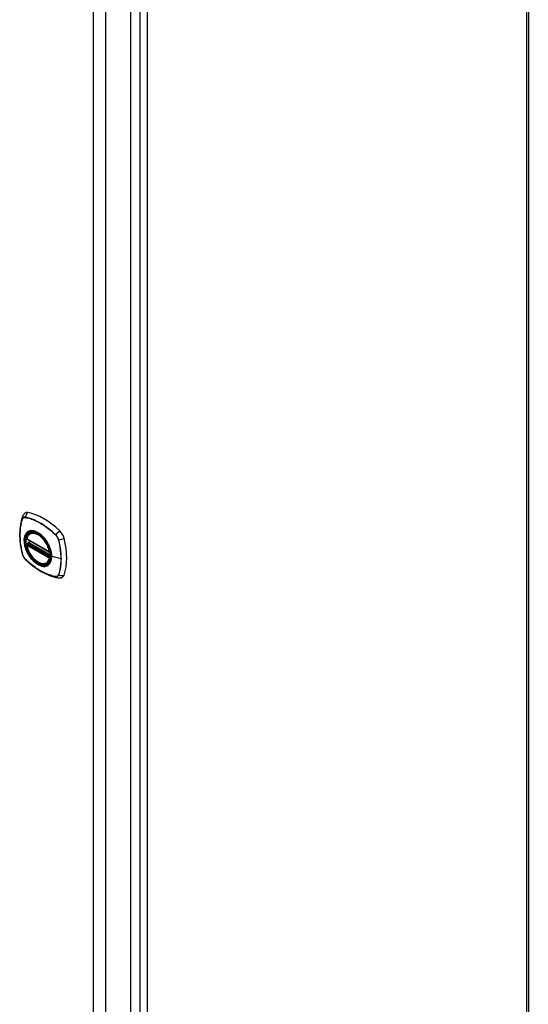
# Model space of a CAD drawing. Header units: inches. Extents: x 202 to 235.3, y 60.5 to 129.5.
# Tile 3 of 7: x 225.9 to 235.2, y 77 to 95. Entities that reach past the tile are written whole.
import ezdxf

# ---------------------------------------------------------------- set-up
doc = ezdxf.new("R2010")
doc.units = ezdxf.units.IN
doc.header["$MEASUREMENT"] = 0
doc.layers.add('Visible Edges(ANSI)', color=7, linetype='Continuous', lineweight=25)
doc.layers.add('Visible Tangent Edges(ANSI)', color=7, linetype='Continuous', lineweight=25)

msp = doc.modelspace()

# ---------------------------------------------------------------- linework, layer by layer
at = {"layer": 'Visible Edges(ANSI)'}
for p, q in [((235.21, 113.72), (235.21, 64.892)), ((227.94, 109.402), (227.94, 60.836)), ((226.046, 85.479), (226.46, 85.24)), ((226.071, 85.417), (226.112, 85.441)), ((226.103, 85.582), (226.113, 85.588)), ((226.046, 85.383), (226.06, 85.391)), ((226.066, 85.403), (226.065, 85.405)), ((226.416, 85.04), (226.426, 85.046))]:
    msp.add_line(p, q, dxfattribs=at)
at = {"layer": 'Visible Edges(ANSI)', "flags": 128}
for points in [[(225.966, 85.887), (225.954, 85.851), (225.943, 85.813), (225.935, 85.774), (225.928, 85.734), (225.922, 85.694), (225.918, 85.652), (225.916, 85.61), (225.915, 85.568), (225.916, 85.524), (225.918, 85.48), (225.922, 85.436), (225.927, 85.391), (225.934, 85.346), (225.942, 85.3), (225.952, 85.254), (225.963, 85.208)], [(226.009, 85.95), (226.001, 85.943), (225.994, 85.935), (225.982, 85.92), (225.973, 85.903), (225.966, 85.887)], [(226.041, 85.491), (226.045, 85.506), (226.05, 85.52), (226.056, 85.533), (226.064, 85.546), (226.072, 85.557), (226.081, 85.566), (226.091, 85.575), (226.103, 85.582)], [(226.355, 85.502), (226.374, 85.48), (226.392, 85.457), (226.408, 85.432), (226.424, 85.407), (226.438, 85.38), (226.451, 85.354), (226.463, 85.326), (226.473, 85.299)], [(226.416, 85.04), (226.404, 85.034), (226.392, 85.03), (226.379, 85.027), (226.366, 85.025), (226.352, 85.025), (226.338, 85.025), (226.324, 85.027), (226.31, 85.031), (226.295, 85.035), (226.281, 85.041), (226.266, 85.048), (226.251, 85.056), (226.237, 85.065), (226.222, 85.076), (226.208, 85.087), (226.194, 85.099), (226.18, 85.112), (226.166, 85.126), (226.153, 85.141), (226.141, 85.156), (226.128, 85.172), (226.117, 85.189), (226.106, 85.206), (226.096, 85.223), (226.086, 85.241), (226.077, 85.259), (226.069, 85.278), (226.061, 85.296), (226.055, 85.315), (226.049, 85.334), (226.044, 85.352), (226.04, 85.371)], [(226.06, 85.391), (226.063, 85.393), (226.065, 85.396), (226.066, 85.4), (226.066, 85.403)], [(225.963, 85.208), (225.967, 85.194), (225.972, 85.18), (225.978, 85.166), (225.985, 85.153), (225.993, 85.141), (226.001, 85.129), (226.011, 85.117), (226.021, 85.106)], [(226.021, 85.106), (226.056, 85.074), (226.091, 85.042), (226.126, 85.013), (226.162, 84.984), (226.198, 84.957), (226.235, 84.932), (226.272, 84.908), (226.309, 84.885), (226.347, 84.865), (226.384, 84.846), (226.422, 84.828), (226.46, 84.813), (226.498, 84.799), (226.536, 84.787), (226.573, 84.777), (226.611, 84.769)], [(226.611, 84.769), (226.629, 84.767), (226.647, 84.767), (226.667, 84.77), (226.677, 84.772), (226.687, 84.775)]]:
    msp.add_lwpolyline(points, dxfattribs=at)
at = {"layer": 'Visible Edges(ANSI)'}
for centre, start, end in [((226.052, 85.489), 166.5554, 240), ((226.052, 85.373), 120, 190.611), ((226.077, 85.407), 120, 187.8283), ((226.466, 85.25), 240, 282.6344)]:
    msp.add_arc(centre, 0.0118, start, end, dxfattribs=at)
for centre, major_axis, start_param, end_param in [((226.106, 85.802), (-0.089, 0.153), 5.825423, 6.381985), ((226.357, 84.805), (-0.64, 1.108), 5.170151, 5.825423), ((226.252, 85.307), (0.157, -0.273), 2.363977, 7.060801), ((226.608, 85.512), (0.089, -0.153), 1.113034, 2.028558), ((225.87, 85.649), (-0.64, 1.108), 3.599355, 4.254627), ((226.608, 84.933), (0.089, -0.153), 6.184386, 6.740947)]:
    msp.add_ellipse(centre, major_axis=major_axis, ratio=0.57735, start_param=start_param, end_param=end_param, dxfattribs=at)
msp.add_ellipse((226.248, 85.305), major_axis=(-0.16, 0.277), ratio=0.57735, dxfattribs=at)
at = {"layer": 'Visible Tangent Edges(ANSI)'}
for p, q in [((235.181, 64.851), (235.181, 113.68)), ((228.109, 109.678), (228.109, 60.85)), ((228.249, 60.85), (228.249, 109.678)), ((227.261, 109.141), (227.261, 60.575)), ((227.489, 60.575), (227.489, 109.141)), ((225.966, 85.842), (225.966, 85.843)), ((226.018, 85.872), (226.018, 85.872)), ((226.458, 85.245), (226.044, 85.484)), ((226.077, 85.416), (226.115, 85.439)), ((226.572, 85.552), (226.573, 85.552)), ((226.624, 85.463), (226.625, 85.462)), ((226.044, 85.368), (226.458, 85.129)), ((226.052, 85.382), (226.063, 85.389)), ((226.466, 85.143), (226.052, 85.382)), ((226.063, 85.389), (226.473, 85.152)), ((226.475, 85.169), (226.072, 85.402)), ((226.474, 85.187), (226.077, 85.416)), ((225.966, 85.202), (225.966, 85.202)), ((226.018, 85.112), (226.018, 85.112)), ((226.473, 85.147), (226.466, 85.143)), ((226.671, 85.115), (226.5, 85.159)), ((226.573, 84.792), (226.572, 84.792)), ((226.625, 84.822), (226.624, 84.822))]:
    msp.add_line(p, q, dxfattribs=at)
at = {"layer": 'Visible Tangent Edges(ANSI)', "flags": 128}
for points in [[(225.965, 85.844), (225.958, 85.823), (225.951, 85.8), (225.945, 85.777), (225.94, 85.754), (225.935, 85.73), (225.931, 85.705), (225.927, 85.68), (225.925, 85.655), (225.922, 85.629), (225.921, 85.603), (225.92, 85.576), (225.919, 85.549), (225.92, 85.522), (225.921, 85.494), (225.922, 85.466), (225.925, 85.438), (225.927, 85.409), (225.931, 85.38), (225.935, 85.351), (225.94, 85.322), (225.945, 85.292), (225.951, 85.262), (225.958, 85.232), (225.965, 85.202)], [(225.966, 85.202), (225.959, 85.232), (225.952, 85.262), (225.946, 85.292), (225.941, 85.321), (225.936, 85.35), (225.932, 85.38), (225.928, 85.408), (225.925, 85.437), (225.923, 85.465), (225.921, 85.493), (225.92, 85.521), (225.92, 85.548), (225.92, 85.575), (225.921, 85.602), (225.923, 85.628), (225.925, 85.654), (225.928, 85.679), (225.931, 85.704), (225.936, 85.729), (225.94, 85.752), (225.946, 85.776), (225.952, 85.799), (225.959, 85.821), (225.966, 85.842)], [(226.018, 85.875), (226.015, 85.875), (226.012, 85.876), (226.009, 85.876), (226.006, 85.876), (226.003, 85.876), (226.001, 85.875), (225.998, 85.875), (225.995, 85.874), (225.993, 85.874), (225.99, 85.873), (225.988, 85.872), (225.985, 85.87), (225.983, 85.869), (225.981, 85.867), (225.979, 85.866), (225.977, 85.864), (225.975, 85.862), (225.973, 85.86), (225.972, 85.858), (225.97, 85.855), (225.969, 85.853), (225.968, 85.85), (225.966, 85.847), (225.965, 85.844)], [(225.966, 85.843), (225.967, 85.845), (225.968, 85.848), (225.97, 85.851), (225.971, 85.853), (225.973, 85.855), (225.974, 85.858), (225.976, 85.86), (225.978, 85.862), (225.98, 85.863), (225.982, 85.865), (225.984, 85.866), (225.986, 85.868), (225.988, 85.869), (225.991, 85.87), (225.993, 85.871), (225.996, 85.872), (225.998, 85.872), (226.001, 85.873), (226.003, 85.873), (226.006, 85.873), (226.009, 85.873), (226.012, 85.873), (226.015, 85.873), (226.018, 85.872)], [(226.574, 85.554), (226.551, 85.575), (226.529, 85.596), (226.506, 85.616), (226.483, 85.635), (226.46, 85.654), (226.436, 85.673), (226.413, 85.69), (226.389, 85.707), (226.366, 85.723), (226.342, 85.739), (226.319, 85.753), (226.295, 85.767), (226.272, 85.78), (226.248, 85.793), (226.225, 85.805), (226.201, 85.816), (226.178, 85.826), (226.155, 85.835), (226.131, 85.844), (226.108, 85.852), (226.086, 85.859), (226.063, 85.865), (226.04, 85.87), (226.018, 85.875)], [(226.018, 85.872), (226.04, 85.868), (226.063, 85.863), (226.086, 85.857), (226.108, 85.85), (226.131, 85.842), (226.154, 85.833), (226.178, 85.824), (226.201, 85.814), (226.224, 85.803), (226.248, 85.791), (226.271, 85.779), (226.295, 85.766), (226.318, 85.752), (226.342, 85.737), (226.365, 85.722), (226.389, 85.706), (226.412, 85.689), (226.436, 85.671), (226.459, 85.653), (226.482, 85.634), (226.505, 85.615), (226.528, 85.594), (226.55, 85.574), (226.572, 85.552)], [(226.497, 85.161), (226.491, 85.103), (226.474, 85.054), (226.447, 85.017), (226.41, 84.993), (226.366, 84.983), (226.317, 84.989), (226.264, 85.008), (226.211, 85.042), (226.159, 85.087), (226.111, 85.143), (226.07, 85.206), (226.037, 85.273), (226.014, 85.342), (226.001, 85.409), (226, 85.472), (226.01, 85.526), (226.031, 85.571), (226.062, 85.604), (226.101, 85.622), (226.147, 85.626), (226.198, 85.615), (226.252, 85.59), (226.305, 85.552), (226.355, 85.502)], [(226.086, 85.622), (226.085, 85.621), (226.083, 85.62), (226.082, 85.62), (226.08, 85.619), (226.079, 85.618), (226.077, 85.618), (226.076, 85.617), (226.074, 85.616), (226.073, 85.616), (226.072, 85.615), (226.07, 85.614), (226.069, 85.613), (226.067, 85.612), (226.066, 85.612), (226.065, 85.611), (226.063, 85.61), (226.062, 85.609), (226.061, 85.608), (226.059, 85.607), (226.058, 85.606), (226.057, 85.605), (226.056, 85.604), (226.054, 85.603), (226.053, 85.602)], [(226.408, 85.436), (226.397, 85.453), (226.385, 85.469), (226.372, 85.485), (226.36, 85.5), (226.346, 85.515), (226.333, 85.529), (226.319, 85.542), (226.305, 85.555), (226.291, 85.566), (226.277, 85.577), (226.262, 85.587), (226.247, 85.596), (226.233, 85.604), (226.218, 85.611), (226.204, 85.617), (226.19, 85.622), (226.175, 85.625), (226.162, 85.628), (226.148, 85.63), (226.135, 85.63), (226.122, 85.63), (226.11, 85.628), (226.098, 85.625), (226.086, 85.622)], [(226.053, 85.602), (226.044, 85.594), (226.036, 85.585), (226.028, 85.575), (226.021, 85.565), (226.015, 85.553), (226.01, 85.54), (226.005, 85.527), (226.002, 85.513), (225.999, 85.498), (225.997, 85.483), (225.996, 85.467), (225.995, 85.45), (225.996, 85.433), (225.997, 85.416), (225.999, 85.398), (226.002, 85.38), (226.006, 85.361), (226.01, 85.343), (226.015, 85.324), (226.022, 85.305), (226.028, 85.286), (226.036, 85.268), (226.044, 85.249), (226.053, 85.231)], [(226.573, 85.552), (226.576, 85.549), (226.579, 85.546), (226.581, 85.543), (226.584, 85.54), (226.587, 85.536), (226.59, 85.533), (226.592, 85.529), (226.595, 85.526), (226.597, 85.522), (226.6, 85.518), (226.602, 85.515), (226.604, 85.511), (226.607, 85.507), (226.609, 85.503), (226.611, 85.499), (226.613, 85.495), (226.615, 85.491), (226.616, 85.487), (226.618, 85.483), (226.619, 85.479), (226.621, 85.475), (226.622, 85.471), (226.623, 85.467), (226.624, 85.463)], [(226.627, 85.463), (226.625, 85.467), (226.624, 85.471), (226.623, 85.475), (226.622, 85.479), (226.62, 85.483), (226.618, 85.487), (226.617, 85.492), (226.615, 85.496), (226.613, 85.5), (226.611, 85.504), (226.609, 85.508), (226.606, 85.512), (226.604, 85.516), (226.602, 85.52), (226.599, 85.523), (226.597, 85.527), (226.594, 85.531), (226.591, 85.534), (226.589, 85.538), (226.586, 85.541), (226.583, 85.545), (226.58, 85.548), (226.577, 85.551), (226.574, 85.554)], [(226.625, 85.462), (226.628, 85.447), (226.632, 85.432), (226.635, 85.417), (226.638, 85.402), (226.642, 85.387), (226.645, 85.373), (226.647, 85.358), (226.65, 85.343), (226.652, 85.328), (226.655, 85.314), (226.657, 85.299), (226.659, 85.285), (226.661, 85.27), (226.663, 85.256), (226.664, 85.241), (226.665, 85.227), (226.667, 85.213), (226.668, 85.199), (226.669, 85.184), (226.669, 85.17), (226.67, 85.157), (226.67, 85.143), (226.671, 85.129), (226.671, 85.115)], [(226.627, 84.821), (226.634, 84.842), (226.64, 84.865), (226.646, 84.887), (226.652, 84.911), (226.656, 84.935), (226.661, 84.959), (226.664, 84.984), (226.667, 85.01), (226.669, 85.036), (226.671, 85.062), (226.672, 85.089), (226.672, 85.116), (226.672, 85.143), (226.671, 85.171), (226.669, 85.199), (226.667, 85.227), (226.664, 85.256), (226.661, 85.285), (226.656, 85.314), (226.652, 85.343), (226.646, 85.373), (226.64, 85.403), (226.634, 85.433), (226.627, 85.463)], [(226.06, 85.391), (226.06, 85.391), (226.06, 85.391), (226.06, 85.391), (226.06, 85.391), (226.06, 85.391), (226.06, 85.391), (226.06, 85.391), (226.06, 85.391), (226.06, 85.391), (226.06, 85.391), (226.06, 85.391), (226.06, 85.391), (226.06, 85.391), (226.06, 85.391), (226.06, 85.391), (226.06, 85.391), (226.06, 85.391), (226.06, 85.391), (226.06, 85.391), (226.06, 85.391), (226.06, 85.391), (226.06, 85.391), (226.06, 85.391), (226.06, 85.391)], [(226.06, 85.391), (226.06, 85.391), (226.06, 85.391), (226.06, 85.391), (226.06, 85.391), (226.06, 85.391), (226.06, 85.391), (226.06, 85.391), (226.06, 85.391), (226.06, 85.391), (226.06, 85.39), (226.06, 85.39), (226.06, 85.39), (226.06, 85.39), (226.06, 85.39), (226.061, 85.39), (226.061, 85.39), (226.061, 85.39), (226.061, 85.39), (226.061, 85.39), (226.061, 85.39), (226.061, 85.39), (226.062, 85.39), (226.062, 85.39), (226.062, 85.39)], [(226.062, 85.39), (226.062, 85.39), (226.062, 85.39), (226.062, 85.39), (226.062, 85.39), (226.062, 85.39), (226.062, 85.39), (226.062, 85.39), (226.062, 85.389), (226.063, 85.389), (226.063, 85.389), (226.063, 85.389), (226.063, 85.389), (226.063, 85.389), (226.063, 85.389), (226.063, 85.389), (226.063, 85.389), (226.063, 85.389), (226.063, 85.389), (226.063, 85.389), (226.063, 85.389), (226.063, 85.389), (226.063, 85.389), (226.063, 85.389), (226.063, 85.389)], [(226.066, 85.404), (226.066, 85.404), (226.066, 85.404), (226.066, 85.404), (226.066, 85.404), (226.066, 85.404), (226.066, 85.404), (226.066, 85.404), (226.066, 85.404), (226.066, 85.404), (226.066, 85.404), (226.066, 85.403), (226.066, 85.403), (226.066, 85.403), (226.066, 85.403), (226.066, 85.403), (226.066, 85.403), (226.066, 85.403), (226.066, 85.403), (226.066, 85.403), (226.066, 85.403), (226.066, 85.403), (226.066, 85.403), (226.066, 85.403), (226.066, 85.403)], [(226.069, 85.403), (226.069, 85.403), (226.068, 85.403), (226.068, 85.404), (226.068, 85.404), (226.068, 85.404), (226.068, 85.404), (226.068, 85.404), (226.067, 85.404), (226.067, 85.404), (226.067, 85.404), (226.067, 85.404), (226.067, 85.404), (226.067, 85.404), (226.067, 85.404), (226.066, 85.404), (226.066, 85.404), (226.066, 85.404), (226.066, 85.404), (226.066, 85.404), (226.066, 85.404), (226.066, 85.404), (226.066, 85.404), (226.066, 85.404), (226.066, 85.404)], [(226.072, 85.402), (226.072, 85.402), (226.071, 85.402), (226.071, 85.402), (226.071, 85.402), (226.071, 85.402), (226.071, 85.402), (226.071, 85.402), (226.071, 85.402), (226.071, 85.402), (226.07, 85.403), (226.07, 85.403), (226.07, 85.403), (226.07, 85.403), (226.07, 85.403), (226.07, 85.403), (226.07, 85.403), (226.07, 85.403), (226.069, 85.403), (226.069, 85.403), (226.069, 85.403), (226.069, 85.403), (226.069, 85.403), (226.069, 85.403), (226.069, 85.403)], [(226.441, 85.378), (226.44, 85.381), (226.439, 85.383), (226.438, 85.386), (226.436, 85.388), (226.435, 85.39), (226.434, 85.393), (226.432, 85.395), (226.431, 85.398), (226.43, 85.4), (226.428, 85.403), (226.427, 85.405), (226.425, 85.407), (226.424, 85.41), (226.423, 85.412), (226.421, 85.415), (226.42, 85.417), (226.418, 85.419), (226.417, 85.422), (226.415, 85.424), (226.414, 85.426), (226.413, 85.429), (226.411, 85.431), (226.41, 85.433), (226.408, 85.436)], [(226.5, 85.159), (226.5, 85.167), (226.499, 85.176), (226.499, 85.185), (226.498, 85.193), (226.497, 85.202), (226.496, 85.211), (226.495, 85.22), (226.493, 85.229), (226.491, 85.239), (226.489, 85.248), (226.487, 85.257), (226.485, 85.266), (226.482, 85.276), (226.479, 85.285), (226.476, 85.294), (226.473, 85.304), (226.47, 85.313), (226.466, 85.323), (226.463, 85.332), (226.459, 85.341), (226.455, 85.351), (226.45, 85.36), (226.446, 85.369), (226.441, 85.378)], [(226.473, 85.299), (226.475, 85.293), (226.476, 85.287), (226.478, 85.281), (226.48, 85.275), (226.482, 85.269), (226.483, 85.263), (226.485, 85.257), (226.486, 85.252), (226.487, 85.246), (226.489, 85.24), (226.49, 85.234), (226.491, 85.228), (226.492, 85.222), (226.493, 85.217), (226.493, 85.211), (226.494, 85.205), (226.495, 85.2), (226.495, 85.194), (226.496, 85.188), (226.496, 85.183), (226.497, 85.177), (226.497, 85.172), (226.497, 85.166), (226.497, 85.161)], [(225.965, 85.202), (225.966, 85.198), (225.968, 85.194), (225.969, 85.19), (225.97, 85.186), (225.972, 85.182), (225.973, 85.178), (225.975, 85.174), (225.977, 85.169), (225.979, 85.165), (225.981, 85.161), (225.983, 85.157), (225.985, 85.153), (225.988, 85.149), (225.99, 85.146), (225.993, 85.142), (225.995, 85.138), (225.998, 85.134), (226.001, 85.131), (226.003, 85.127), (226.006, 85.124), (226.009, 85.121), (226.012, 85.117), (226.015, 85.114), (226.018, 85.111)], [(226.018, 85.112), (226.015, 85.115), (226.012, 85.118), (226.009, 85.121), (226.006, 85.125), (226.003, 85.128), (226.001, 85.132), (225.998, 85.135), (225.996, 85.139), (225.993, 85.142), (225.991, 85.146), (225.988, 85.15), (225.986, 85.154), (225.984, 85.157), (225.982, 85.161), (225.98, 85.165), (225.978, 85.169), (225.976, 85.173), (225.974, 85.177), (225.973, 85.181), (225.971, 85.186), (225.97, 85.19), (225.968, 85.194), (225.967, 85.198), (225.966, 85.202)], [(226.572, 84.792), (226.55, 84.796), (226.528, 84.802), (226.505, 84.808), (226.482, 84.815), (226.459, 84.822), (226.436, 84.831), (226.413, 84.84), (226.39, 84.85), (226.366, 84.861), (226.343, 84.873), (226.319, 84.885), (226.296, 84.898), (226.272, 84.912), (226.249, 84.927), (226.225, 84.942), (226.202, 84.959), (226.178, 84.976), (226.155, 84.993), (226.132, 85.011), (226.109, 85.03), (226.086, 85.05), (226.063, 85.07), (226.04, 85.091), (226.018, 85.112)], [(226.018, 85.111), (226.04, 85.09), (226.063, 85.069), (226.086, 85.049), (226.109, 85.03), (226.132, 85.011), (226.155, 84.992), (226.179, 84.975), (226.202, 84.958), (226.226, 84.942), (226.249, 84.926), (226.273, 84.912), (226.296, 84.898), (226.32, 84.884), (226.343, 84.872), (226.367, 84.86), (226.39, 84.849), (226.414, 84.839), (226.437, 84.83), (226.46, 84.821), (226.483, 84.813), (226.506, 84.806), (226.529, 84.8), (226.551, 84.795), (226.574, 84.79)], [(226.053, 85.231), (226.054, 85.228), (226.056, 85.226), (226.057, 85.223), (226.058, 85.221), (226.059, 85.218), (226.061, 85.216), (226.062, 85.214), (226.063, 85.211), (226.065, 85.209), (226.066, 85.206), (226.067, 85.204), (226.069, 85.201), (226.07, 85.199), (226.072, 85.197), (226.073, 85.194), (226.074, 85.192), (226.076, 85.19), (226.077, 85.187), (226.079, 85.185), (226.08, 85.182), (226.082, 85.18), (226.083, 85.178), (226.085, 85.175), (226.086, 85.173)], [(226.086, 85.173), (226.098, 85.156), (226.11, 85.14), (226.122, 85.124), (226.135, 85.109), (226.148, 85.094), (226.162, 85.08), (226.176, 85.067), (226.19, 85.054), (226.204, 85.043), (226.218, 85.032), (226.233, 85.022), (226.247, 85.013), (226.262, 85.005), (226.277, 84.998), (226.291, 84.992), (226.305, 84.988), (226.319, 84.984), (226.333, 84.981), (226.347, 84.979), (226.36, 84.979), (226.373, 84.979), (226.385, 84.981), (226.397, 84.984), (226.408, 84.987)], [(226.441, 85.007), (226.446, 85.01), (226.45, 85.015), (226.455, 85.019), (226.459, 85.024), (226.463, 85.029), (226.466, 85.034), (226.47, 85.039), (226.473, 85.044), (226.476, 85.05), (226.479, 85.056), (226.482, 85.062), (226.485, 85.069), (226.487, 85.075), (226.489, 85.082), (226.491, 85.089), (226.493, 85.096), (226.495, 85.103), (226.496, 85.111), (226.497, 85.119), (226.498, 85.126), (226.499, 85.134), (226.499, 85.142), (226.5, 85.151), (226.5, 85.159)], [(226.671, 85.115), (226.671, 85.102), (226.67, 85.089), (226.67, 85.075), (226.669, 85.062), (226.669, 85.049), (226.668, 85.036), (226.667, 85.023), (226.665, 85.01), (226.664, 84.997), (226.663, 84.985), (226.661, 84.972), (226.659, 84.96), (226.657, 84.948), (226.655, 84.936), (226.652, 84.924), (226.65, 84.912), (226.647, 84.9), (226.645, 84.888), (226.642, 84.877), (226.638, 84.866), (226.635, 84.855), (226.632, 84.844), (226.628, 84.833), (226.625, 84.822)], [(226.408, 84.987), (226.41, 84.988), (226.411, 84.988), (226.413, 84.989), (226.414, 84.99), (226.415, 84.99), (226.417, 84.991), (226.418, 84.992), (226.42, 84.993), (226.421, 84.993), (226.423, 84.994), (226.424, 84.995), (226.425, 84.996), (226.427, 84.996), (226.428, 84.997), (226.43, 84.998), (226.431, 84.999), (226.432, 85), (226.434, 85.001), (226.435, 85.002), (226.436, 85.003), (226.438, 85.004), (226.439, 85.004), (226.44, 85.005), (226.441, 85.007)], [(226.624, 84.822), (226.623, 84.819), (226.622, 84.816), (226.621, 84.814), (226.619, 84.811), (226.618, 84.809), (226.616, 84.807), (226.615, 84.805), (226.613, 84.803), (226.611, 84.801), (226.609, 84.799), (226.607, 84.798), (226.604, 84.797), (226.602, 84.795), (226.6, 84.794), (226.597, 84.793), (226.595, 84.793), (226.592, 84.792), (226.59, 84.791), (226.587, 84.791), (226.584, 84.791), (226.581, 84.791), (226.579, 84.791), (226.576, 84.791), (226.573, 84.792)], [(226.574, 84.79), (226.577, 84.79), (226.58, 84.789), (226.583, 84.789), (226.586, 84.789), (226.589, 84.789), (226.591, 84.79), (226.594, 84.79), (226.597, 84.791), (226.599, 84.792), (226.602, 84.792), (226.604, 84.794), (226.606, 84.795), (226.609, 84.796), (226.611, 84.798), (226.613, 84.799), (226.615, 84.801), (226.617, 84.803), (226.618, 84.805), (226.62, 84.808), (226.622, 84.81), (226.623, 84.812), (226.624, 84.815), (226.625, 84.818), (226.627, 84.821)]]:
    msp.add_lwpolyline(points, dxfattribs=at)
at = {"layer": 'Visible Tangent Edges(ANSI)'}
for centre, major_axis, ratio, start_param, end_param in [((226.077, 85.848), (-0.111, 0.039), 0.732433, 0, 0.489359), ((225.975, 85.845), (0.00929, -0.00325), 0.728939, 3.628045, 3.868691), ((226.104, 85.863), (-0.021, -0.116), 0.732433, 3.838794, 4.748151), ((226.025, 85.874), (0.00187, 0.00966), 0.73228, 1.612785, 1.853431), ((226.251, 85.307), (-0.173, 0.3), 0.57735, 5.055237, 10.652726), ((226.633, 85.558), (-0.0822, -0.0848), 0.360844, 4.183447, 5.092804), ((226.052, 85.489), (-0.0115, 0.0027), 0.697177, 0, 0.936254), ((226.251, 85.306), (-0.151, 0.261), 0.57735, 4.164956, 6.830618), ((226.052, 85.489), (-0.0059, -0.0102), 0.57735, 5.497787, 6.283185), ((226.259, 85.311), (-0.156, 0.271), 0.57735, 6.166197, 6.283185), ((226.579, 85.554), (-0.00681, -0.0071), 0.362844, 5.090715, 5.331361), ((226.629, 85.467), (-0.00956, -0.00235), 0.362844, 0.951824, 1.19247), ((226.659, 85.512), (-0.115, -0.029), 0.360844, 1.190381, 2.099738), ((226.052, 85.373), (-0.0116, -0.0022), 0.424984, 0, 0.691657), ((226.052, 85.373), (-0.0059, -0.0102), 0.57735, 3.926991, 5.497787), ((226.251, 85.306), (0.151, -0.261), 0.57735, 4.164956, 6.830618), ((226.052, 85.373), (-0.0059, 0.0102), 0.57735, 5.497787, 6.283185), ((226.054, 85.401), (0.0018, -0.0117), 0.983841, 0.332621, 1.648576), ((226.06, 85.4), (0.0039, 0.0112), 0.653911, 3.808835, 5.235416), ((226.063, 85.399), (0.0059, 0.0102), 0.57735, 3.926991, 5.335914), ((226.077, 85.407), (-0.0117, -0.0016), 0.470841, 0, 0.203742), ((226.077, 85.407), (-0.0059, -0.0102), 0.57735, 3.926991, 5.351326), ((226.077, 85.407), (-0.0059, 0.0102), 0.57735, 5.497787, 6.283185), ((226.077, 85.237), (-0.115, -0.029), 0.360844, 0, 0.144706), ((225.975, 85.205), (-0.00955, -0.00239), 0.366185, 0.145032, 0.385678), ((226.025, 85.118), (-0.00685, -0.00707), 0.366185, 5.897507, 6.138153), ((226.104, 85.191), (-0.0822, -0.0848), 0.360844, 6.13848, 6.283185), ((226.466, 85.25), (-0.0059, -0.0102), 0.57735, 5.497787, 6.283185), ((226.466, 85.25), (-0.0116, -0.0022), 0.424984, 0.691657, 1.603666), ((226.466, 85.134), (0.0059, 0.0102), 0.57735, 0.785398, 2.356194), ((226.466, 85.134), (0.0115, -0.0027), 0.697177, 4.077847, 5.160757), ((226.466, 85.134), (0.0059, -0.0102), 0.57735, 1.624298, 2.356194), ((226.502, 85.161), (-0.00492, 0), 0.57735, 0.141897, 1.156289), ((226.259, 85.311), (0.156, -0.271), 0.57735, 0, 0.116988), ((226.579, 84.798), (0.00183, 0.00967), 0.728939, 2.414494, 2.65514), ((226.633, 84.885), (-0.021, -0.116), 0.732433, 5.793826, 6.283185), ((226.629, 84.827), (-0.0093, 0.00321), 0.73228, 1.288161, 1.528808), ((226.659, 84.901), (-0.111, 0.039), 0.732433, 1.535035, 2.444392)]:
    msp.add_ellipse(centre, major_axis=major_axis, ratio=ratio, start_param=start_param, end_param=end_param, dxfattribs=at)
for centre, major_axis in [((226.252, 85.307), (0.171, -0.296)), ((226.249, 85.305), (-0.163, 0.282)), ((226.248, 85.305), (0.162, -0.281))]:
    msp.add_ellipse(centre, major_axis=major_axis, ratio=0.57735, dxfattribs=at)

doc.saveas('drawing.dxf')
